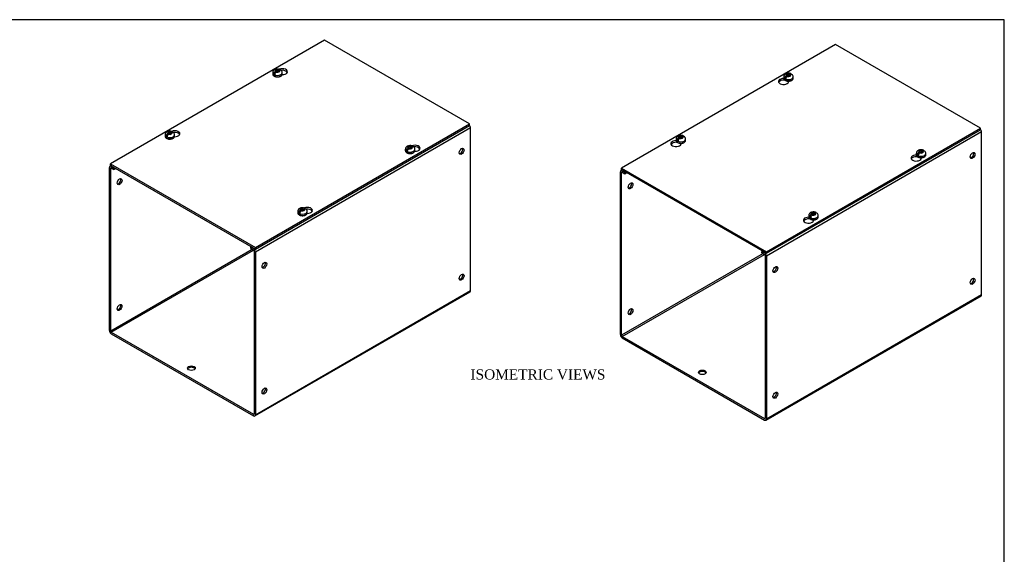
# Model space of a CAD drawing. Header units: inches. Extents: x 0.2 to 77.9, y -0.5 to 51.8.
# Tile 3 of 3: x 39.1 to 77.9, y 30.7 to 51.8. Entities that reach past the tile are written whole.
import ezdxf
from ezdxf.enums import TextEntityAlignment as Align

# ---------------------------------------------------------------- set-up
doc = ezdxf.new("R2010")
doc.units = ezdxf.units.IN
doc.header["$MEASUREMENT"] = 0
for name, color, linetype in [('COM56310-1', 7, 'Continuous'), ('COM56316-1', 7, 'Continuous'), ('Default', 7, 'Continuous'), ('SCS19515', 7, 'Continuous')]:
    doc.layers.add(name, color=color, linetype=linetype)
doc.styles.add('SEACAD_Times_New_Roman', font='times.ttf')

# ---------------------------------------------------------------- blocks, each defined once
blk = doc.blocks.new('SE5')
at = {"layer": 'COM56310-1', "color": 7, "linetype": 'Continuous'}
for p, q in [((76.992, 47.329), (68.506, 42.43)), ((76.992, 40.914), (76.992, 47.329)), ((62.814, 45.829), (62.77, 45.804)), ((62.748, 39.34), (62.748, 45.754)), ((62.799, 45.725), (62.824, 45.74)), ((62.799, 39.311), (62.799, 45.725)), ((62.846, 45.811), (62.824, 45.798)), ((62.824, 45.798), (62.924, 45.74)), ((62.824, 45.74), (62.924, 45.682)), ((62.924, 45.74), (62.946, 45.753)), ((62.924, 45.682), (62.924, 45.74)), ((62.924, 45.682), (62.997, 45.724)), ((68.379, 42.532), (62.799, 39.311)), ((62.824, 39.266), (68.43, 42.503)), ((68.351, 42.633), (68.33, 42.62)), ((68.33, 42.62), (68.43, 42.562)), ((68.33, 42.561), (68.33, 42.62)), ((68.33, 42.561), (68.43, 42.503)), ((68.43, 42.562), (68.452, 42.575)), ((68.455, 42.459), (68.455, 36.045)), ((68.506, 42.43), (68.506, 36.015)), ((68.484, 35.966), (76.969, 40.865)), ((68.506, 36.015), (76.992, 40.914)), ((62.824, 39.266), (68.43, 36.03)), ((62.824, 39.208), (68.43, 35.971)), ((68.455, 36.045), (68.43, 36.03))]:
    blk.add_line(p, q, dxfattribs=at)
for centre, major_axis, start_param, end_param in [((76.915, 47.373), (0.054, -0.0935), 0.785398, 1.918766), ((76.587, 46.426), (0.066, 0.115), 3.534412, 5.890366), ((62.824, 45.71), (0.054, -0.0935), 2.356194, 3.926991), ((62.824, 45.71), (0.018, -0.0312), 2.356194, 3.926991), ((63.101, 45.23), (0.067, 0.115), 3.534412, 5.890366), ((68.43, 42.474), (-0.054, 0.0935), 3.926991, 5.497787), ((68.43, 42.474), (-0.018, 0.0312), 3.926991, 5.497787), ((68.809, 41.935), (0.067, 0.115), 3.534412, 5.890366), ((76.587, 41.468), (0.067, 0.115), 3.534412, 5.890366), ((76.915, 40.958), (-0.054, 0.0935), 3.141593, 3.926991), ((63.101, 40.272), (0.066, 0.115), 3.534412, 5.890366), ((62.824, 39.296), (-0.054, 0.0935), 0.785398, 2.356194), ((62.824, 39.296), (-0.018, 0.0312), 0.785398, 2.356194), ((65.981, 37.794), (-0.156, 0), 3.473487, 5.951291), ((68.809, 36.977), (0.067, 0.115), 3.534412, 5.890366), ((68.43, 36.059), (-0.018, 0.0312), 2.356194, 3.926991), ((68.43, 36.059), (-0.054, 0.0935), 2.356194, 3.926991)]:
    blk.add_ellipse(centre, major_axis=major_axis, ratio=0.57735, start_param=start_param, end_param=end_param, dxfattribs=at)
for centre, major_axis in [((76.638, 46.396), (0.066, 0.115)), ((63.152, 45.201), (0.067, 0.115)), ((68.86, 41.905), (0.067, 0.115)), ((76.638, 41.438), (0.067, 0.115)), ((63.152, 40.243), (0.066, 0.115)), ((65.981, 37.852), (0.156, 0)), ((68.86, 36.948), (0.067, 0.115))]:
    blk.add_ellipse(centre, major_axis=major_axis, ratio=0.57735, dxfattribs=at)
at = {"layer": 'COM56316-1', "color": 7, "linetype": 'Continuous'}
for p, q in [((71.233, 50.78), (62.792, 45.906)), ((76.948, 47.481), (71.233, 50.78)), ((69.209, 49.369), (69.209, 49.395)), ((69.209, 49.369), (69.225, 49.378)), ((69.386, 49.302), (69.386, 49.331)), ((68.506, 42.607), (76.948, 47.481)), ((68.506, 42.543), (76.948, 47.417)), ((76.948, 47.417), (76.948, 47.481)), ((64.966, 46.919), (64.966, 46.945)), ((64.966, 46.919), (64.982, 46.929)), ((65.143, 46.852), (65.143, 46.881)), ((74.438, 46.351), (74.438, 46.376)), ((74.438, 46.351), (74.453, 46.36)), ((74.614, 46.284), (74.614, 46.312)), ((62.792, 45.906), (68.506, 42.607)), ((62.792, 45.842), (62.792, 45.906)), ((62.792, 45.842), (68.506, 42.543)), ((70.195, 43.901), (70.195, 43.927)), ((70.195, 43.901), (70.21, 43.91)), ((70.371, 43.834), (70.371, 43.862)), ((68.506, 42.543), (68.506, 42.607))]:
    blk.add_line(p, q, dxfattribs=at)
for centre, major_axis, start_param, end_param in [((69.185, 49.316), (0.203, 0), 1.539186, 6.405229), ((69.185, 49.253), (-0.203, 0), 4.590345, 6.008059), ((64.942, 46.867), (0.203, 0), 1.539186, 6.405229), ((64.942, 46.803), (-0.203, 0), 4.590345, 6.008059), ((74.413, 46.298), (0.203, 0), 1.539186, 6.405229), ((74.413, 46.234), (-0.203, 0), 4.590345, 6.008059), ((70.17, 43.848), (0.203, 0), 1.539186, 6.405229), ((70.17, 43.784), (-0.203, 0), 4.590345, 6.008059)]:
    blk.add_ellipse(centre, major_axis=major_axis, ratio=0.57735, start_param=start_param, end_param=end_param, dxfattribs=at)
at = {"layer": 'SCS19515', "color": 7, "linetype": 'Continuous'}
for p, q in [((69.189, 49.497), (69.189, 49.448)), ((69.297, 49.488), (69.226, 49.446)), ((69.321, 49.563), (69.29, 49.545)), ((69.321, 49.603), (69.391, 49.603)), ((69.321, 49.563), (69.321, 49.603)), ((69.321, 49.563), (69.321, 49.512)), ((69.321, 49.541), (69.391, 49.541)), ((69.333, 49.52), (69.363, 49.538)), ((69.433, 49.538), (69.363, 49.538)), ((69.421, 49.62), (69.391, 49.603)), ((69.391, 49.541), (69.391, 49.603)), ((69.433, 49.566), (69.391, 49.541)), ((69.433, 49.578), (69.464, 49.596)), ((69.433, 49.578), (69.433, 49.538)), ((69.564, 49.448), (69.564, 49.497)), ((64.946, 47.047), (64.946, 46.998)), ((65.054, 47.038), (64.983, 46.997)), ((65.078, 47.113), (65.047, 47.095)), ((65.078, 47.153), (65.148, 47.153)), ((65.078, 47.113), (65.078, 47.153)), ((65.078, 47.113), (65.078, 47.062)), ((65.078, 47.092), (65.148, 47.092)), ((65.09, 47.071), (65.12, 47.088)), ((65.19, 47.088), (65.12, 47.088)), ((65.178, 47.171), (65.148, 47.153)), ((65.148, 47.092), (65.148, 47.153)), ((65.19, 47.116), (65.148, 47.092)), ((65.19, 47.129), (65.221, 47.146)), ((65.19, 47.129), (65.19, 47.088)), ((65.321, 46.998), (65.321, 47.047)), ((74.65, 46.602), (74.619, 46.584)), ((74.418, 46.478), (74.418, 46.429)), ((74.526, 46.469), (74.454, 46.428)), ((74.549, 46.544), (74.518, 46.526)), ((74.549, 46.584), (74.619, 46.584)), ((74.549, 46.544), (74.549, 46.584)), ((74.549, 46.544), (74.549, 46.493)), ((74.549, 46.523), (74.619, 46.523)), ((74.561, 46.502), (74.592, 46.519)), ((74.661, 46.519), (74.592, 46.519)), ((74.619, 46.523), (74.619, 46.584)), ((74.661, 46.547), (74.619, 46.523)), ((74.661, 46.56), (74.692, 46.577)), ((74.661, 46.56), (74.661, 46.519)), ((74.793, 46.429), (74.793, 46.478)), ((70.175, 44.029), (70.175, 43.98)), ((70.283, 44.019), (70.211, 43.978)), ((70.306, 44.094), (70.275, 44.076)), ((70.306, 44.134), (70.376, 44.134)), ((70.306, 44.094), (70.306, 44.134)), ((70.306, 44.094), (70.306, 44.043)), ((70.306, 44.073), (70.376, 44.073)), ((70.318, 44.052), (70.349, 44.07)), ((70.418, 44.07), (70.349, 44.07)), ((70.407, 44.152), (70.376, 44.134)), ((70.376, 44.073), (70.376, 44.134)), ((70.418, 44.098), (70.376, 44.073)), ((70.418, 44.11), (70.449, 44.128)), ((70.418, 44.11), (70.418, 44.07)), ((70.55, 43.98), (70.55, 44.029))]:
    blk.add_line(p, q, dxfattribs=at)
for centre, radius, start, end in [((69.368, 49.424), 0.144, 122.6431, 170.9725), ((69.41, 49.399), 0.144, 122.6435, 170.9722), ((69.44, 49.499), 0.124, 358.7936, 53.0062), ((65.125, 46.974), 0.144, 122.6431, 170.9725), ((65.167, 46.95), 0.144, 122.6435, 170.9722), ((65.197, 47.049), 0.124, 358.7936, 53.0062), ((74.596, 46.405), 0.144, 122.6431, 170.9725), ((74.638, 46.381), 0.144, 122.6435, 170.9722), ((74.668, 46.48), 0.124, 358.7936, 53.0062), ((70.353, 43.956), 0.144, 122.6431, 170.9725), ((70.395, 43.931), 0.144, 122.6435, 170.9722), ((70.425, 44.03), 0.124, 358.7936, 53.0062)]:
    blk.add_arc(centre, radius, start, end, dxfattribs=at)
for centre, major_axis, start_param, end_param in [((69.377, 49.497), (0.187, 0), 3.141161, 6.278747), ((69.377, 49.448), (-0.187, 0), 0, 3.141593), ((69.377, 49.509), (-0.186, 0), 0.623612, 0.947184), ((69.377, 49.57), (0.0975, 0), 1.098165, 3.614224), ((69.377, 49.57), (-0.0975, 0), 1.098165, 3.614224), ((69.377, 49.448), (-0.187, 0), 3.141593, 3.16457), ((65.134, 47.047), (0.188, 0), 3.141161, 6.278747), ((65.134, 46.998), (-0.188, 0), 0, 3.141593), ((65.134, 47.059), (-0.186, 0), 0.623612, 0.947184), ((65.134, 47.121), (0.0975, 0), 1.098165, 3.614224), ((65.134, 47.121), (-0.0975, 0), 1.098165, 3.614224), ((65.134, 46.998), (-0.188, 0), 3.141593, 3.16457), ((74.605, 46.552), (0.0975, 0), 1.098165, 3.614224), ((74.605, 46.478), (0.187, 0), 3.141161, 6.278747), ((74.605, 46.429), (-0.187, 0), 0, 3.141593), ((74.605, 46.491), (-0.186, 0), 0.623612, 0.947184), ((74.605, 46.552), (-0.0975, 0), 1.098165, 3.614224), ((74.605, 46.429), (-0.187, 0), 3.141593, 3.16457), ((70.362, 44.029), (0.187, 0), 3.141161, 6.278747), ((70.362, 43.98), (-0.187, 0), 0, 3.141593), ((70.362, 44.041), (-0.186, 0), 0.623612, 0.947184), ((70.362, 44.102), (0.0975, 0), 1.098165, 3.614224), ((70.362, 44.102), (-0.0975, 0), 1.098165, 3.614224), ((70.362, 43.98), (-0.187, 0), 3.141593, 3.16457)]:
    blk.add_ellipse(centre, major_axis=major_axis, ratio=0.57735, start_param=start_param, end_param=end_param, dxfattribs=at)
for points, knots in [([(69.463, 49.627), (69.454, 49.631), (69.435, 49.638), (69.399, 49.643), (69.359, 49.644), (69.319, 49.638), (69.282, 49.626), (69.25, 49.608), (69.225, 49.586), (69.205, 49.56), (69.194, 49.532), (69.189, 49.509), (69.19, 49.499), (69.19, 49.497)], [0, 0, 0, 0, 0.07566, 0.183275, 0.291699, 0.401888, 0.51547, 0.619185, 0.716865, 0.809388, 0.899112, 0.987788, 1, 1, 1, 1]), ([(69.19, 49.449), (69.19, 49.442), (69.19, 49.429), (69.199, 49.406), (69.216, 49.384), (69.239, 49.365), (69.269, 49.349), (69.304, 49.337), (69.343, 49.33), (69.383, 49.328), (69.422, 49.332), (69.46, 49.34), (69.494, 49.353), (69.524, 49.371), (69.546, 49.393), (69.559, 49.417), (69.565, 49.437), (69.564, 49.448), (69.563, 49.451)], [0, 0, 0, 0, 0.041802, 0.103676, 0.166363, 0.231982, 0.30018, 0.369304, 0.438274, 0.507063, 0.575877, 0.644932, 0.714494, 0.78482, 0.85576, 0.917381, 0.976829, 1, 1, 1, 1]), ([(69.486, 49.596), (69.485, 49.6), (69.484, 49.604), (69.481, 49.611), (69.48, 49.614), (69.476, 49.619), (69.474, 49.621), (69.469, 49.625), (69.466, 49.627), (69.46, 49.629), (69.457, 49.629), (69.451, 49.63), (69.447, 49.63), (69.44, 49.628), (69.436, 49.627), (69.429, 49.624), (69.425, 49.623), (69.421, 49.62)], [0, 0, 0, 0, 0.125, 0.125, 0.25, 0.25, 0.375, 0.375, 0.5, 0.5, 0.625, 0.625, 0.75, 0.75, 0.875, 0.875, 1, 1, 1, 1]), ([(69.464, 49.596), (69.468, 49.598), (69.471, 49.6), (69.479, 49.603), (69.482, 49.604), (69.49, 49.605), (69.493, 49.605), (69.5, 49.605), (69.503, 49.604), (69.509, 49.602), (69.511, 49.601), (69.514, 49.599), (69.514, 49.598), (69.515, 49.598)], [0, 0, 0, 0, 0.125, 0.125, 0.25, 0.25, 0.375, 0.375, 0.5, 0.5, 0.625, 0.625, 0.6404323, 0.6404323, 0.6404323, 0.6404323]), ([(65.22, 47.177), (65.211, 47.181), (65.192, 47.188), (65.156, 47.193), (65.116, 47.194), (65.076, 47.188), (65.039, 47.176), (65.007, 47.158), (64.982, 47.136), (64.962, 47.111), (64.951, 47.082), (64.946, 47.06), (64.947, 47.049), (64.947, 47.047)], [0, 0, 0, 0, 0.07566, 0.183275, 0.291699, 0.401888, 0.51547, 0.619185, 0.716865, 0.809388, 0.899112, 0.987788, 1, 1, 1, 1]), ([(64.947, 46.999), (64.947, 46.993), (64.947, 46.979), (64.956, 46.957), (64.973, 46.935), (64.996, 46.915), (65.026, 46.899), (65.061, 46.887), (65.1, 46.88), (65.14, 46.879), (65.179, 46.882), (65.217, 46.89), (65.251, 46.904), (65.281, 46.922), (65.303, 46.943), (65.316, 46.967), (65.322, 46.987), (65.321, 46.998), (65.32, 47.001)], [0, 0, 0, 0, 0.041802, 0.103676, 0.166363, 0.231982, 0.30018, 0.369304, 0.438274, 0.507063, 0.575877, 0.644932, 0.714494, 0.78482, 0.85576, 0.917381, 0.976829, 1, 1, 1, 1]), ([(65.243, 47.147), (65.242, 47.151), (65.241, 47.154), (65.238, 47.161), (65.237, 47.164), (65.233, 47.169), (65.231, 47.172), (65.226, 47.175), (65.223, 47.177), (65.217, 47.179), (65.214, 47.18), (65.208, 47.18), (65.204, 47.18), (65.197, 47.179), (65.193, 47.178), (65.186, 47.175), (65.182, 47.173), (65.178, 47.171)], [0, 0, 0, 0, 0.125, 0.125, 0.25, 0.25, 0.375, 0.375, 0.5, 0.5, 0.625, 0.625, 0.75, 0.75, 0.875, 0.875, 1, 1, 1, 1]), ([(65.221, 47.146), (65.225, 47.148), (65.228, 47.15), (65.236, 47.153), (65.239, 47.154), (65.247, 47.155), (65.25, 47.156), (65.257, 47.155), (65.26, 47.155), (65.266, 47.152), (65.268, 47.151), (65.271, 47.149), (65.271, 47.149), (65.272, 47.148)], [0, 0, 0, 0, 0.125, 0.125, 0.25, 0.25, 0.375, 0.375, 0.5, 0.5, 0.625, 0.625, 0.6404323, 0.6404323, 0.6404323, 0.6404323]), ([(74.692, 46.608), (74.683, 46.612), (74.664, 46.619), (74.628, 46.625), (74.588, 46.625), (74.548, 46.619), (74.51, 46.607), (74.479, 46.589), (74.453, 46.567), (74.434, 46.542), (74.422, 46.513), (74.417, 46.491), (74.418, 46.48), (74.418, 46.478)], [0, 0, 0, 0, 0.07566, 0.183275, 0.291699, 0.401888, 0.51547, 0.619185, 0.716865, 0.809388, 0.899112, 0.987788, 1, 1, 1, 1]), ([(74.714, 46.578), (74.713, 46.582), (74.712, 46.585), (74.71, 46.592), (74.708, 46.595), (74.704, 46.6), (74.702, 46.603), (74.697, 46.607), (74.695, 46.608), (74.689, 46.61), (74.686, 46.611), (74.679, 46.611), (74.676, 46.611), (74.668, 46.61), (74.665, 46.609), (74.657, 46.606), (74.653, 46.604), (74.65, 46.602)], [0, 0, 0, 0, 0.125, 0.125, 0.25, 0.25, 0.375, 0.375, 0.5, 0.5, 0.625, 0.625, 0.75, 0.75, 0.875, 0.875, 1, 1, 1, 1]), ([(74.419, 46.43), (74.419, 46.424), (74.419, 46.41), (74.428, 46.388), (74.444, 46.366), (74.468, 46.346), (74.498, 46.33), (74.533, 46.318), (74.571, 46.312), (74.611, 46.31), (74.651, 46.313), (74.688, 46.321), (74.723, 46.335), (74.752, 46.353), (74.774, 46.374), (74.788, 46.398), (74.793, 46.418), (74.792, 46.429), (74.792, 46.432)], [0, 0, 0, 0, 0.041802, 0.103676, 0.166363, 0.231982, 0.30018, 0.369304, 0.438274, 0.507063, 0.575877, 0.644932, 0.714494, 0.78482, 0.85576, 0.917381, 0.976829, 1, 1, 1, 1]), ([(74.692, 46.577), (74.696, 46.58), (74.7, 46.581), (74.707, 46.584), (74.711, 46.585), (74.718, 46.587), (74.721, 46.587), (74.728, 46.586), (74.731, 46.586), (74.737, 46.584), (74.74, 46.582), (74.742, 46.58), (74.743, 46.58), (74.743, 46.579)], [0, 0, 0, 0, 0.125, 0.125, 0.25, 0.25, 0.375, 0.375, 0.5, 0.5, 0.625, 0.625, 0.6404323, 0.6404323, 0.6404323, 0.6404323]), ([(70.449, 44.159), (70.44, 44.162), (70.421, 44.169), (70.385, 44.175), (70.345, 44.175), (70.305, 44.169), (70.267, 44.157), (70.236, 44.14), (70.21, 44.118), (70.191, 44.092), (70.179, 44.064), (70.174, 44.041), (70.175, 44.03), (70.175, 44.029)], [0, 0, 0, 0, 0.07566, 0.183275, 0.291699, 0.401888, 0.51547, 0.619185, 0.716865, 0.809388, 0.899112, 0.987788, 1, 1, 1, 1]), ([(70.176, 43.98), (70.176, 43.974), (70.176, 43.961), (70.185, 43.938), (70.201, 43.916), (70.225, 43.897), (70.255, 43.881), (70.29, 43.869), (70.328, 43.862), (70.368, 43.86), (70.408, 43.863), (70.445, 43.872), (70.48, 43.885), (70.509, 43.903), (70.531, 43.925), (70.545, 43.948), (70.55, 43.969), (70.549, 43.979), (70.549, 43.983)], [0, 0, 0, 0, 0.041802, 0.103676, 0.166363, 0.231982, 0.30018, 0.369304, 0.438274, 0.507063, 0.575877, 0.644932, 0.714494, 0.78482, 0.85576, 0.917381, 0.976829, 1, 1, 1, 1]), ([(70.471, 44.128), (70.47, 44.132), (70.469, 44.136), (70.467, 44.142), (70.465, 44.145), (70.461, 44.151), (70.459, 44.153), (70.454, 44.157), (70.452, 44.158), (70.446, 44.161), (70.443, 44.161), (70.436, 44.162), (70.433, 44.161), (70.425, 44.16), (70.422, 44.159), (70.414, 44.156), (70.41, 44.154), (70.407, 44.152)], [0, 0, 0, 0, 0.125, 0.125, 0.25, 0.25, 0.375, 0.375, 0.5, 0.5, 0.625, 0.625, 0.75, 0.75, 0.875, 0.875, 1, 1, 1, 1]), ([(70.449, 44.128), (70.453, 44.13), (70.457, 44.132), (70.464, 44.135), (70.468, 44.136), (70.475, 44.137), (70.478, 44.137), (70.485, 44.137), (70.488, 44.136), (70.494, 44.134), (70.497, 44.132), (70.499, 44.13), (70.5, 44.13), (70.5, 44.13)], [0, 0, 0, 0, 0.125, 0.125, 0.25, 0.25, 0.375, 0.375, 0.5, 0.5, 0.625, 0.625, 0.6404323, 0.6404323, 0.6404323, 0.6404323])]:
    blk.add_open_spline(points, degree=3, knots=knots, dxfattribs=at)
blk = doc.blocks.new('SE7')
at = {"layer": 'COM56310-1', "color": 7, "linetype": 'Continuous'}
for p, q in [((56.843, 47.494), (48.357, 42.595)), ((56.843, 41.08), (56.843, 47.494)), ((42.599, 39.506), (42.599, 45.92)), ((42.665, 45.995), (42.621, 45.97)), ((42.65, 45.891), (42.675, 45.906)), ((42.65, 39.476), (42.65, 45.891)), ((42.697, 45.977), (42.675, 45.964)), ((42.675, 45.964), (42.775, 45.906)), ((42.675, 45.906), (42.775, 45.848)), ((42.775, 45.906), (42.797, 45.919)), ((42.775, 45.848), (42.775, 45.906)), ((42.775, 45.848), (42.848, 45.89)), ((48.202, 42.798), (48.181, 42.786)), ((48.181, 42.786), (48.281, 42.728)), ((48.181, 42.727), (48.181, 42.786)), ((48.181, 42.727), (48.281, 42.669)), ((48.281, 42.728), (48.303, 42.74)), ((48.23, 42.698), (42.65, 39.476)), ((42.675, 39.432), (48.281, 42.669)), ((48.306, 42.625), (48.306, 36.21)), ((48.357, 42.595), (48.357, 36.181)), ((48.335, 36.132), (56.82, 41.031)), ((48.357, 36.181), (56.843, 41.08)), ((42.675, 39.432), (48.281, 36.196)), ((42.675, 39.374), (48.281, 36.137)), ((48.306, 36.21), (48.281, 36.196))]:
    blk.add_line(p, q, dxfattribs=at)
for centre, major_axis, start_param, end_param in [((56.766, 47.538), (0.054, -0.0935), 0.785398, 1.918766), ((56.438, 46.591), (0.067, 0.115), 3.534412, 5.890366), ((42.675, 45.876), (0.054, -0.0935), 2.356194, 3.926991), ((42.675, 45.876), (0.018, -0.0312), 2.356194, 3.926991), ((42.952, 45.396), (0.067, 0.115), 3.534412, 5.890366), ((48.281, 42.64), (-0.054, 0.0935), 3.926991, 5.497787), ((48.281, 42.64), (-0.018, 0.0312), 3.926991, 5.497787), ((48.66, 42.101), (0.067, 0.115), 3.534412, 5.890366), ((56.438, 41.634), (0.067, 0.115), 3.534412, 5.890366), ((56.766, 41.124), (-0.054, 0.0935), 3.141593, 3.926991), ((42.952, 40.438), (0.067, 0.115), 3.534412, 5.890366), ((42.675, 39.462), (-0.054, 0.0935), 0.785398, 2.356194), ((42.675, 39.462), (-0.018, 0.0312), 0.785398, 2.356194), ((45.832, 37.959), (0.156, 0), 0.331895, 2.809698), ((48.66, 37.143), (0.067, 0.115), 3.534412, 5.890366), ((48.281, 36.225), (-0.018, 0.0312), 2.356194, 3.926991), ((48.281, 36.225), (-0.054, 0.0935), 2.356194, 3.926991)]:
    blk.add_ellipse(centre, major_axis=major_axis, ratio=0.57735, start_param=start_param, end_param=end_param, dxfattribs=at)
for centre, major_axis in [((56.489, 46.562), (0.066, 0.115)), ((43.003, 45.367), (0.067, 0.115)), ((48.711, 42.071), (0.066, 0.115)), ((56.489, 41.604), (0.066, 0.115)), ((43.003, 40.409), (0.066, 0.115)), ((45.832, 38.018), (-0.156, 0)), ((48.711, 37.113), (0.066, 0.115))]:
    blk.add_ellipse(centre, major_axis=major_axis, ratio=0.57735, dxfattribs=at)
at = {"layer": 'COM56316-1', "color": 7, "linetype": 'Continuous'}
for p, q in [((51.084, 50.946), (42.643, 46.072)), ((56.799, 47.646), (51.084, 50.946)), ((48.357, 42.773), (56.799, 47.646)), ((48.357, 42.709), (56.799, 47.583)), ((56.799, 47.583), (56.799, 47.646)), ((42.643, 46.072), (48.357, 42.773)), ((42.643, 46.008), (42.643, 46.072)), ((42.643, 46.008), (48.357, 42.709)), ((48.357, 42.709), (48.357, 42.773))]:
    blk.add_line(p, q, dxfattribs=at)
for centre, major_axis, start_param, end_param in [((49.42, 49.704), (-0.203, 0), 1.523242, 5.340551), ((49.42, 49.641), (0.203, 0), 0.275127, 1.793174), ((45.177, 47.255), (-0.203, 0), 1.523242, 5.340551), ((45.177, 47.191), (0.203, 0), 0.275127, 1.793174), ((54.649, 46.686), (-0.203, 0), 1.523242, 5.340551), ((54.649, 46.622), (0.203, 0), 0.275127, 1.793174), ((50.406, 44.236), (-0.203, 0), 1.523242, 5.340551), ((50.406, 44.172), (0.203, 0), 0.275127, 1.793174)]:
    blk.add_ellipse(centre, major_axis=major_axis, ratio=0.57735, start_param=start_param, end_param=end_param, dxfattribs=at)
at = {"layer": 'SCS19515', "color": 7, "linetype": 'Continuous'}
for p, q in [((49.172, 49.728), (49.141, 49.711)), ((49.172, 49.769), (49.242, 49.769)), ((49.172, 49.728), (49.172, 49.769)), ((49.172, 49.728), (49.172, 49.677)), ((49.172, 49.707), (49.242, 49.707)), ((49.184, 49.686), (49.214, 49.704)), ((49.284, 49.704), (49.214, 49.704)), ((49.272, 49.786), (49.242, 49.769)), ((49.242, 49.707), (49.242, 49.769)), ((49.284, 49.732), (49.242, 49.707)), ((49.284, 49.744), (49.315, 49.762)), ((49.284, 49.744), (49.284, 49.704)), ((49.04, 49.663), (49.04, 49.614)), ((49.148, 49.653), (49.077, 49.612)), ((49.415, 49.614), (49.415, 49.663)), ((44.797, 47.213), (44.797, 47.164)), ((44.905, 47.204), (44.834, 47.162)), ((44.929, 47.279), (44.898, 47.261)), ((44.929, 47.319), (44.999, 47.319)), ((44.929, 47.279), (44.929, 47.319)), ((44.929, 47.279), (44.929, 47.228)), ((44.929, 47.258), (44.999, 47.258)), ((44.941, 47.236), (44.971, 47.254)), ((45.041, 47.254), (44.971, 47.254)), ((45.029, 47.337), (44.999, 47.319)), ((44.999, 47.258), (44.999, 47.319)), ((45.041, 47.282), (44.999, 47.258)), ((45.041, 47.294), (45.072, 47.312)), ((45.041, 47.294), (45.041, 47.254)), ((45.172, 47.164), (45.172, 47.213)), ((54.269, 46.644), (54.269, 46.595)), ((54.377, 46.635), (54.305, 46.594)), ((54.4, 46.71), (54.369, 46.692)), ((54.4, 46.75), (54.47, 46.75)), ((54.4, 46.71), (54.4, 46.75)), ((54.4, 46.71), (54.4, 46.659)), ((54.4, 46.689), (54.47, 46.689)), ((54.412, 46.667), (54.443, 46.685)), ((54.512, 46.685), (54.443, 46.685)), ((54.501, 46.768), (54.47, 46.75)), ((54.47, 46.689), (54.47, 46.75)), ((54.512, 46.713), (54.47, 46.689)), ((54.512, 46.725), (54.543, 46.743)), ((54.512, 46.725), (54.512, 46.685)), ((54.644, 46.595), (54.644, 46.644)), ((50.157, 44.3), (50.227, 44.3)), ((50.157, 44.26), (50.157, 44.3)), ((50.258, 44.318), (50.227, 44.3)), ((50.227, 44.239), (50.227, 44.3)), ((50.269, 44.264), (50.227, 44.239)), ((50.269, 44.276), (50.3, 44.294)), ((50.269, 44.276), (50.269, 44.236)), ((50.026, 44.194), (50.026, 44.145)), ((50.134, 44.185), (50.062, 44.144)), ((50.157, 44.26), (50.126, 44.242)), ((50.157, 44.26), (50.157, 44.209)), ((50.157, 44.239), (50.227, 44.239)), ((50.169, 44.218), (50.2, 44.236)), ((50.269, 44.236), (50.2, 44.236)), ((50.401, 44.145), (50.401, 44.194))]:
    blk.add_line(p, q, dxfattribs=at)
for centre, radius, start, end in [((49.175, 49.662), 0.133, 117.057, 179.1869), ((49.219, 49.59), 0.144, 122.6431, 170.9725), ((49.228, 49.569), 0.24, 68.8079, 118.2341), ((49.288, 49.663), 0.127, 359.8101, 52.2851), ((49.261, 49.565), 0.144, 122.6435, 170.9722), ((44.932, 47.212), 0.133, 117.057, 179.1869), ((44.976, 47.14), 0.144, 122.6431, 170.9725), ((44.985, 47.119), 0.24, 68.8079, 118.2341), ((45.018, 47.115), 0.144, 122.6435, 170.9722), ((45.045, 47.213), 0.127, 359.8101, 52.2851), ((54.403, 46.643), 0.133, 117.057, 179.1869), ((54.447, 46.571), 0.144, 122.6431, 170.9725), ((54.456, 46.55), 0.24, 68.8079, 118.2341), ((54.489, 46.547), 0.144, 122.6435, 170.9722), ((54.516, 46.644), 0.127, 359.8101, 52.2851), ((50.16, 44.193), 0.133, 117.057, 179.1869), ((50.213, 44.101), 0.24, 68.8079, 118.2341), ((50.273, 44.195), 0.127, 359.8101, 52.2851), ((50.204, 44.121), 0.144, 122.6431, 170.9725), ((50.246, 44.097), 0.144, 122.6435, 170.9722)]:
    blk.add_arc(centre, radius, start, end, dxfattribs=at)
for centre, major_axis, start_param, end_param in [((49.228, 49.736), (0.0975, 0), 1.098165, 3.614224), ((49.228, 49.736), (-0.0975, 0), 1.098165, 3.614224), ((49.228, 49.663), (-0.187, 0), 6.278747, 6.283185), ((49.228, 49.663), (-0.187, 0), 0, 3.141161), ((49.228, 49.614), (0.188, 0), 3.141593, 3.16457), ((49.228, 49.614), (0.188, 0), 3.16457, 6.283185), ((49.228, 49.675), (-0.186, 0), 0.623612, 0.947184), ((44.985, 47.213), (-0.187, 0), 6.278747, 6.283185), ((44.985, 47.213), (-0.187, 0), 0, 3.141161), ((44.985, 47.164), (0.187, 0), 3.141593, 3.16457), ((44.985, 47.164), (0.187, 0), 3.16457, 6.283185), ((44.985, 47.225), (-0.186, 0), 0.623612, 0.947184), ((44.985, 47.287), (0.0975, 0), 1.098165, 3.614224), ((44.985, 47.287), (-0.0975, 0), 1.098165, 3.614224), ((54.456, 46.644), (-0.187, 0), 6.278747, 6.283185), ((54.456, 46.644), (-0.187, 0), 0, 3.141161), ((54.456, 46.595), (0.187, 0), 3.141593, 3.16457), ((54.456, 46.595), (0.187, 0), 3.16457, 6.283185), ((54.456, 46.656), (-0.186, 0), 0.623612, 0.947184), ((54.456, 46.718), (0.0975, 0), 1.098165, 3.614224), ((54.456, 46.718), (-0.0975, 0), 1.098165, 3.614224), ((50.213, 44.268), (0.0975, 0), 1.098165, 3.614224), ((50.213, 44.268), (-0.0975, 0), 1.098165, 3.614224), ((50.213, 44.194), (-0.187, 0), 6.278747, 6.283185), ((50.213, 44.194), (-0.187, 0), 0, 3.141161), ((50.213, 44.145), (0.187, 0), 3.141593, 3.16457), ((50.213, 44.145), (0.187, 0), 3.16457, 6.283185), ((50.213, 44.207), (-0.186, 0), 0.623612, 0.947184)]:
    blk.add_ellipse(centre, major_axis=major_axis, ratio=0.57735, start_param=start_param, end_param=end_param, dxfattribs=at)
for points, knots in [([(49.337, 49.762), (49.336, 49.766), (49.335, 49.77), (49.332, 49.777), (49.331, 49.78), (49.327, 49.785), (49.325, 49.787), (49.32, 49.791), (49.317, 49.792), (49.311, 49.795), (49.308, 49.795), (49.302, 49.796), (49.298, 49.796), (49.291, 49.794), (49.287, 49.793), (49.28, 49.79), (49.276, 49.789), (49.272, 49.786)], [0, 0, 0, 0, 0.125, 0.125, 0.25, 0.25, 0.375, 0.375, 0.5, 0.5, 0.625, 0.625, 0.75, 0.75, 0.875, 0.875, 1, 1, 1, 1]), ([(49.315, 49.762), (49.319, 49.764), (49.322, 49.766), (49.33, 49.769), (49.333, 49.77), (49.341, 49.771), (49.344, 49.771), (49.351, 49.771), (49.354, 49.77), (49.36, 49.768), (49.362, 49.767), (49.365, 49.764), (49.365, 49.764), (49.366, 49.764)], [0, 0, 0, 0, 0.125, 0.125, 0.25, 0.25, 0.375, 0.375, 0.5, 0.5, 0.625, 0.625, 0.6405235, 0.6405235, 0.6405235, 0.6405235]), ([(49.042, 49.611), (49.042, 49.605), (49.042, 49.591), (49.052, 49.569), (49.069, 49.548), (49.094, 49.529), (49.124, 49.513), (49.16, 49.502), (49.199, 49.495), (49.239, 49.494), (49.278, 49.498), (49.315, 49.507), (49.341, 49.518), (49.352, 49.524), (49.355, 49.526)], [0, 0, 0, 0, 0.054611, 0.139303, 0.225621, 0.316078, 0.409828, 0.504562, 0.599048, 0.693311, 0.787652, 0.882357, 0.972718, 1, 1, 1, 1]), ([(49.355, 49.526), (49.361, 49.529), (49.375, 49.538), (49.395, 49.556), (49.409, 49.579), (49.416, 49.599), (49.415, 49.61), (49.414, 49.613)], [0, 0, 0, 0, 0.148729, 0.429797, 0.676739, 0.91417, 1, 1, 1, 1]), ([(44.799, 47.161), (44.799, 47.155), (44.799, 47.142), (44.809, 47.12), (44.826, 47.098), (44.851, 47.079), (44.881, 47.063), (44.917, 47.052), (44.956, 47.046), (44.996, 47.045), (45.035, 47.049), (45.072, 47.057), (45.098, 47.068), (45.109, 47.074), (45.112, 47.076)], [0, 0, 0, 0, 0.054611, 0.139303, 0.225621, 0.316078, 0.409828, 0.504562, 0.599048, 0.693311, 0.787652, 0.882357, 0.972718, 1, 1, 1, 1]), ([(45.094, 47.313), (45.093, 47.316), (45.092, 47.32), (45.089, 47.327), (45.088, 47.33), (45.084, 47.335), (45.082, 47.338), (45.077, 47.341), (45.074, 47.343), (45.068, 47.345), (45.065, 47.346), (45.059, 47.346), (45.055, 47.346), (45.048, 47.345), (45.044, 47.343), (45.037, 47.341), (45.033, 47.339), (45.029, 47.337)], [0, 0, 0, 0, 0.125, 0.125, 0.25, 0.25, 0.375, 0.375, 0.5, 0.5, 0.625, 0.625, 0.75, 0.75, 0.875, 0.875, 1, 1, 1, 1]), ([(45.072, 47.312), (45.076, 47.314), (45.079, 47.316), (45.087, 47.319), (45.09, 47.32), (45.098, 47.321), (45.101, 47.322), (45.108, 47.321), (45.111, 47.32), (45.117, 47.318), (45.119, 47.317), (45.122, 47.315), (45.122, 47.314), (45.123, 47.314)], [0, 0, 0, 0, 0.125, 0.125, 0.25, 0.25, 0.375, 0.375, 0.5, 0.5, 0.625, 0.625, 0.6405235, 0.6405235, 0.6405235, 0.6405235]), ([(45.112, 47.076), (45.118, 47.08), (45.132, 47.088), (45.152, 47.106), (45.166, 47.129), (45.173, 47.149), (45.172, 47.16), (45.171, 47.163)], [0, 0, 0, 0, 0.148729, 0.429797, 0.676739, 0.91417, 1, 1, 1, 1]), ([(54.27, 46.592), (54.27, 46.586), (54.27, 46.573), (54.28, 46.551), (54.298, 46.529), (54.322, 46.51), (54.353, 46.494), (54.388, 46.483), (54.427, 46.477), (54.467, 46.476), (54.507, 46.48), (54.543, 46.488), (54.569, 46.499), (54.581, 46.505), (54.584, 46.507)], [0, 0, 0, 0, 0.054611, 0.139303, 0.225621, 0.316078, 0.409828, 0.504562, 0.599048, 0.693311, 0.787652, 0.882357, 0.972718, 1, 1, 1, 1]), ([(54.565, 46.744), (54.564, 46.748), (54.563, 46.751), (54.561, 46.758), (54.559, 46.761), (54.555, 46.766), (54.553, 46.769), (54.548, 46.772), (54.546, 46.774), (54.54, 46.776), (54.537, 46.777), (54.53, 46.777), (54.527, 46.777), (54.519, 46.776), (54.516, 46.775), (54.508, 46.772), (54.504, 46.77), (54.501, 46.768)], [0, 0, 0, 0, 0.125, 0.125, 0.25, 0.25, 0.375, 0.375, 0.5, 0.5, 0.625, 0.625, 0.75, 0.75, 0.875, 0.875, 1, 1, 1, 1]), ([(54.543, 46.743), (54.547, 46.745), (54.551, 46.747), (54.558, 46.75), (54.562, 46.751), (54.569, 46.752), (54.572, 46.753), (54.579, 46.752), (54.582, 46.752), (54.588, 46.749), (54.591, 46.748), (54.593, 46.746), (54.594, 46.746), (54.594, 46.745)], [0, 0, 0, 0, 0.125, 0.125, 0.25, 0.25, 0.375, 0.375, 0.5, 0.5, 0.625, 0.625, 0.6405235, 0.6405235, 0.6405235, 0.6405235]), ([(54.584, 46.507), (54.589, 46.511), (54.603, 46.519), (54.623, 46.537), (54.637, 46.561), (54.644, 46.581), (54.643, 46.591), (54.643, 46.594)], [0, 0, 0, 0, 0.148729, 0.429797, 0.676739, 0.91417, 1, 1, 1, 1]), ([(50.322, 44.294), (50.321, 44.298), (50.32, 44.302), (50.318, 44.308), (50.316, 44.311), (50.312, 44.317), (50.31, 44.319), (50.305, 44.323), (50.303, 44.324), (50.297, 44.326), (50.294, 44.327), (50.287, 44.327), (50.284, 44.327), (50.276, 44.326), (50.273, 44.325), (50.265, 44.322), (50.261, 44.32), (50.258, 44.318)], [0, 0, 0, 0, 0.125, 0.125, 0.25, 0.25, 0.375, 0.375, 0.5, 0.5, 0.625, 0.625, 0.75, 0.75, 0.875, 0.875, 1, 1, 1, 1]), ([(50.3, 44.294), (50.304, 44.296), (50.308, 44.298), (50.315, 44.3), (50.319, 44.301), (50.326, 44.303), (50.329, 44.303), (50.336, 44.302), (50.339, 44.302), (50.345, 44.3), (50.348, 44.298), (50.35, 44.296), (50.351, 44.296), (50.351, 44.296)], [0, 0, 0, 0, 0.125, 0.125, 0.25, 0.25, 0.375, 0.375, 0.5, 0.5, 0.625, 0.625, 0.6405235, 0.6405235, 0.6405235, 0.6405235]), ([(50.027, 44.142), (50.027, 44.136), (50.027, 44.123), (50.037, 44.101), (50.055, 44.079), (50.079, 44.06), (50.11, 44.045), (50.145, 44.033), (50.184, 44.027), (50.224, 44.026), (50.264, 44.03), (50.3, 44.039), (50.326, 44.049), (50.338, 44.056), (50.341, 44.057)], [0, 0, 0, 0, 0.054611, 0.139303, 0.225621, 0.316078, 0.409828, 0.504562, 0.599048, 0.693311, 0.787652, 0.882357, 0.972718, 1, 1, 1, 1]), ([(50.341, 44.057), (50.346, 44.061), (50.36, 44.07), (50.38, 44.088), (50.394, 44.111), (50.401, 44.131), (50.4, 44.141), (50.4, 44.145)], [0, 0, 0, 0, 0.148729, 0.429797, 0.676739, 0.91417, 1, 1, 1, 1])]:
    blk.add_open_spline(points, degree=3, knots=knots, dxfattribs=at)
blk = doc.blocks.new('BORDER')
at = {"layer": 'Default', "color": 7, "linetype": 'Continuous'}
for p, q in [((0, 27.86), (-41.86, 27.86)), ((0, 0), (0, 27.86))]:
    blk.add_line(p, q, dxfattribs=at)

msp = doc.modelspace()

# ---------------------------------------------------------------- block references
at = {"layer": 'Default', "color": 7, "xscale": 1.855, "yscale": 1.855, "zscale": 1.855}
msp.add_blockref('BORDER', (77.888, 0.072), dxfattribs=at)
at = {"layer": 'Default'}
for name in ['SE7', 'SE5']:
    msp.add_blockref(name, (0, 0), dxfattribs=at)

# ---------------------------------------------------------------- texts
at = {"layer": 'Default', "color": 7, "linetype": 'Continuous', "style": 'SEACAD_Times_New_Roman'}
msp.add_text('ISOMETRIC VIEWS', height=0.4, dxfattribs=at).set_placement((56.839, 37.968), align=Align.TOP_LEFT)

doc.saveas('drawing.dxf')
